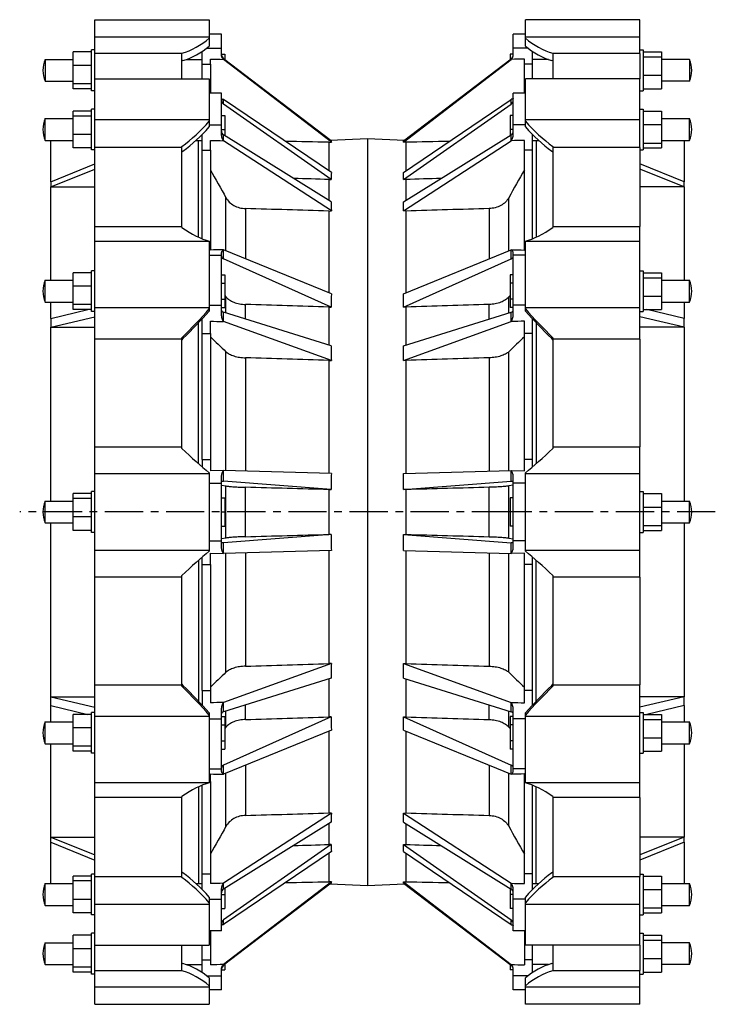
# Model space of a CAD drawing. Header units: millimetres. Extents: x 41 to 1701, y 82 to 1016.
# Tile 2 of 2: x 1070 to 1701, y 102 to 996. Entities that reach past the tile are written whole.
import ezdxf

# ---------------------------------------------------------------- set-up
doc = ezdxf.new("R2010")
doc.units = ezdxf.units.MM
doc.header["$LTSCALE"] = 92.51
doc.linetypes.add('CENTER', pattern=[0.6, 0.375, -0.075, 0.075, -0.075])
doc.layers.get('0').update_dxf_attribs({"linetype": 'CONTINUOUS'})
doc.layers.add('AXES', color=7, linetype='CONTINUOUS')
doc.layers.add('SURFS', color=7, linetype='CONTINUOUS')

msp = doc.modelspace()

# ---------------------------------------------------------------- linework, layer by layer
at = {"color": 7, "linetype": 'Continuous'}
for p, q in [((1137.65, 942.39), (1137.65, 965.28)), ((1216.65, 942.39), (1216.65, 965.28)), ((1553.62, 965.28), (1553.62, 942.39)), ((1632.62, 965.28), (1632.62, 942.39)), ((1235.13, 942.39), (1235.13, 955.86)), ((1242.63, 955.86), (1242.63, 929.39)), ((1097.65, 848.82), (1097.65, 886.5)), ((1231.87, 798.65), (1231.87, 886.5)), ((1538.4, 886.5), (1538.4, 798.65)), ((1672.62, 886.5), (1672.62, 848.82)), ((1137.65, 808.37), (1137.65, 879.98)), ((1216.65, 808.37), (1216.65, 879.98)), ((1235.13, 797.25), (1235.13, 877.56)), ((1242.63, 877.56), (1242.63, 793.72)), ((1350.13, 884.8), (1350.13, 858.97)), ((1553.62, 879.98), (1553.62, 808.37)), ((1632.62, 879.98), (1632.62, 808.37)), ((1097.65, 759.51), (1097.65, 844.32)), ((1672.62, 844.32), (1672.62, 759.51)), ((1256.76, 786.21), (1256.76, 834.48)), ((1274.54, 824.62), (1274.54, 778.98)), ((1350.13, 822.37), (1350.13, 748.25)), ((1097.65, 724.74), (1097.65, 739.72)), ((1672.62, 739.72), (1672.62, 724.74)), ((1097.65, 559.01), (1097.65, 716.96)), ((1231.87, 592.92), (1231.87, 720.89)), ((1538.4, 720.89), (1538.4, 592.92)), ((1672.62, 716.96), (1672.62, 559.01)), ((1235.13, 596.72), (1235.13, 711.26)), ((1242.63, 711.26), (1242.63, 596.72)), ((1137.65, 608.21), (1137.65, 706.03)), ((1216.65, 608.21), (1216.65, 706.03)), ((1553.62, 706.03), (1553.62, 608.21)), ((1632.62, 706.03), (1632.62, 608.21)), ((1256.76, 586.64), (1256.76, 694.6)), ((1274.54, 689.11), (1274.54, 586.17)), ((1350.13, 686.72), (1350.13, 584.16)), ((1097.65, 358.51), (1097.65, 539.22)), ((1672.62, 539.22), (1672.62, 381.27)), ((1256.76, 403.63), (1256.76, 511.59)), ((1274.54, 512.07), (1274.54, 409.12)), ((1350.13, 514.07), (1350.13, 411.51)), ((1231.87, 505.31), (1231.87, 377.34)), ((1235.13, 386.97), (1235.13, 501.51)), ((1242.63, 501.51), (1242.63, 386.97)), ((1538.4, 377.34), (1538.4, 505.31)), ((1137.65, 132.95), (1137.65, 490.03)), ((1216.65, 390.88), (1216.65, 490.03)), ((1553.62, 490.03), (1553.62, 392.21)), ((1632.62, 490.03), (1632.62, 392.21)), ((1137.65, 392.21), (1216.65, 392.21)), ((1216.65, 392.73), (1217.76, 391.64)), ((1097.65, 381.27), (1137.65, 372.06)), ((1097.65, 381.27), (1137.65, 381.27)), ((1097.65, 373.49), (1131.44, 365.35)), ((1134.65, 330.12), (1134.65, 367.12)), ((1137.65, 367.12), (1134.65, 367.12)), ((1241.65, 366.71), (1241.65, 303.19)), ((1672.62, 373.49), (1672.62, 358.51)), ((1118.1, 331.89), (1118.1, 365.35)), ((1134.65, 365.35), (1118.1, 365.35)), ((1241.65, 363.3), (1137.65, 363.3)), ((1134.65, 353.1), (1118.1, 353.1)), ((1350.13, 349.98), (1350.13, 275.86)), ((1097.65, 211.73), (1097.65, 338.72)), ((1134.65, 336.37), (1118.1, 336.37)), ((1134.65, 331.89), (1118.1, 331.89)), ((1672.62, 338.72), (1672.62, 253.91)), ((1137.65, 330.12), (1134.65, 330.12)), ((1274.54, 319.25), (1274.54, 273.61)), ((1242.63, 304.51), (1242.63, 211.7)), ((1256.76, 263.75), (1256.76, 312.02)), ((1137.65, 303.52), (1241.65, 303.52)), ((1231.87, 299.58), (1231.87, 211.73)), ((1235.13, 206.49), (1235.13, 300.98)), ((1538.4, 211.73), (1538.4, 299.58)), ((1216.65, 289.86), (1137.65, 289.86)), ((1216.65, 217.27), (1216.65, 290.81)), ((1553.62, 289.86), (1553.62, 218.25)), ((1632.62, 289.86), (1632.62, 218.25)), ((1352.45, 275.81), (1254.59, 212.08)), ((1352.45, 275.81), (1350.13, 275.86)), ((1352.21, 267.42), (1254.59, 206.7)), ((1350.13, 266.14), (1350.13, 247.19)), ((1097.65, 253.91), (1137.65, 237.71)), ((1097.65, 253.91), (1137.65, 253.91)), ((1097.65, 249.41), (1137.65, 232.97)), ((1352.21, 247.14), (1254.59, 178.73)), ((1352.21, 247.14), (1350.13, 247.19)), ((1672.62, 249.41), (1672.62, 211.73)), ((1352.45, 240.82), (1254.59, 174.5)), ((1350.13, 239.26), (1350.13, 213.43)), ((1134.65, 218.57), (1118.1, 218.57)), ((1118.1, 185.11), (1118.1, 218.57)), ((1137.65, 220.34), (1134.65, 220.34)), ((1134.65, 183.34), (1134.65, 220.34)), ((1137.65, 218.25), (1216.65, 218.25)), ((1216.65, 222.31), (1217.76, 221.49)), ((1235.13, 220.67), (1242.63, 220.67)), ((1092.63, 211.73), (1118.1, 211.73)), ((1092.63, 191.94), (1092.63, 211.73)), ((1134.65, 214.09), (1118.1, 214.09)), ((1229.66, 211.73), (1235.13, 211.73)), ((1352.45, 213.33), (1254.59, 138.24)), ((1352.21, 212.13), (1254.59, 137.58)), ((1254.59, 206.7), (1254.59, 212.08)), ((1255.63, 207.35), (1255.63, 189.07)), ((1352.45, 213.33), (1350.13, 213.43)), ((1134.65, 197.36), (1118.1, 197.36)), ((1241.65, 199.53), (1241.65, 155.84)), ((1241.65, 197.57), (1252.63, 197.57)), ((1252.63, 168.84), (1252.63, 205.31)), ((1252.63, 201.84), (1255.63, 201.84)), ((1092.63, 191.94), (1118.1, 191.94)), ((1241.65, 192.76), (1137.65, 192.76)), ((1252.63, 189.07), (1255.63, 189.07)), ((1134.65, 185.11), (1118.1, 185.11)), ((1137.65, 183.34), (1134.65, 183.34)), ((1254.59, 174.5), (1254.59, 178.73)), ((1252.63, 168.84), (1241.65, 168.84)), ((1242.63, 168.84), (1242.63, 137.98)), ((1092.63, 158.01), (1118.1, 158.01)), ((1092.63, 138.22), (1092.63, 158.01)), ((1137.65, 155.84), (1241.65, 155.84)), ((1216.65, 132.95), (1216.65, 155.84)), ((1235.13, 130.93), (1235.13, 155.84)), ((1553.62, 155.84), (1553.62, 132.95)), ((1632.62, 155.84), (1632.62, 132.95)), ((1092.63, 138.22), (1118.1, 138.22)), ((1220.57, 138.22), (1235.13, 138.22)), ((1235.13, 142.37), (1242.63, 142.37)), ((1254.59, 137.58), (1254.59, 138.24)), ((1255.63, 138.38), (1255.63, 133.38)), ((1239.14, 128.05), (1252.63, 128.05)), ((1252.63, 115.12), (1252.63, 133.86)), ((1252.63, 133.38), (1255.63, 133.38)), ((1252.63, 115.12), (1241.65, 115.12))]:
    msp.add_line(p, q, dxfattribs=at)
for centre, start in [((1116.11, 896.39), 157.14639), ((1116.11, 749.62), 157.14639), ((1116.11, 549.12), 157.14639), ((1116.11, 348.62), 180), ((1116.11, 201.84), 157.14639), ((1116.11, 148.12), 157.14639)]:
    msp.add_arc(centre, 25.48, start, 202.85361, dxfattribs=at)
for centre, major_axis, ratio, start_param, end_param in [((1215.28, 379.26), (49.57, -49.57), 0.131652, 1.146292, 1.674406), ((1216.04, 380.6), (48.7, -48.7), 0.131575, 1.153288, 1.666686), ((1215.28, 254.5), (46.19, 46.19), 0.414214, 0.622693, 1.150807), ((-14923.08, 317.84), (23736.03, 347.05), 0.016192, -0.819984, -0.815618), ((1819.05, 566.25), (456.65, 332.25), 0.292248, 2.898869, 2.940103), ((-14304.55, 370.21), (23323.74, 268.47), 0.017532, -0.837024, -0.835184), ((1819.05, 567.66), (460.58, 343.16), 0.22241, 2.969355, 3.010589), ((1215.28, 182.89), (46.19, -46.19), 0.414214, 1.408091, 1.936205), ((1216.04, 188.01), (45.39, -45.37), 0.414035, 1.414865, 1.928263), ((1257.63, 203.37), (5, -0.23), 0.82913, 2.264111, 3.180409), ((1257.63, 208.83), (5, 0.23), 0.82913, 2.186478, 2.214813), ((-14923.08, 520.7), (23736.03, 42.64), 0.019474, -0.817687, -0.815416), ((1819.05, 569.71), (466.71, 357.9), 0.033102, 3.083002, 3.124236), ((1257.63, 175.2), (4.99, 0.3), 0.897662, 2.172006, 3.088303), ((1257.63, 170.9), (4.99, -0.3), 0.897662, 2.278584, 2.306918), ((1257.63, 133.62), (4.74, -1.6), 0.99704, 2.55066, 3.420915), ((1257.63, 134.29), (4.74, 1.6), 0.99704, 1.89993, 1.928264)]:
    msp.add_ellipse(centre, major_axis=major_axis, ratio=ratio, start_param=start_param, end_param=end_param, dxfattribs=at)
for points, knots in [([(1274.54, 273.61), (1272.69, 273.55), (1269.02, 273.02), (1263.95, 271), (1259.7, 267.91), (1257.57, 265.2), (1256.76, 263.75)], [0, 0, 0, 0, 0.262538, 0.519411, 0.765884, 1, 1, 1, 1]), ([(1252.63, 205.31), (1252.63, 206.5), (1252.88, 208.27), (1253.64, 210.48), (1254.17, 211.52), (1254.48, 212)], [0, 0, 0, 0, 0.505985, 0.754057, 1, 1, 1, 1]), ([(1254.48, 174.42), (1254.21, 174.42), (1253.75, 174.39), (1253.22, 174.28), (1252.92, 174.13), (1252.76, 174.01), (1252.65, 173.85), (1252.63, 173.73), (1252.63, 173.67)], [0, 0, 0, 0, 0.368481, 0.639296, 0.745515, 0.836636, 0.918498, 1, 1, 1, 1]), ([(1252.63, 133.86), (1252.63, 134.66), (1252.96, 136.26), (1253.9, 137.62), (1254.48, 138.15)], [0, 0, 0, 0, 0.502287, 1, 1, 1, 1])]:
    msp.add_open_spline(points, degree=3, knots=knots, dxfattribs=at)
for points in [[(1256.76, 263.75), (1252.05, 255.3), (1247.34, 246.85), (1242.63, 238.39)], [(1254.48, 212), (1250.53, 211.9), (1246.58, 211.8), (1242.63, 211.7)], [(1254.48, 138.15), (1250.53, 138.1), (1246.58, 138.04), (1242.63, 137.98)]]:
    msp.add_open_spline(points, degree=3, dxfattribs=at)
at = {"layer": 'AXES', "color": 7, "linetype": 'Continuous'}
for p, q in [((1517.63, 964.37), (1517.63, 983.12)), ((1528.62, 983.12), (1517.63, 983.12)), ((1531.13, 970.18), (1517.63, 970.18)), ((1535.13, 942.39), (1535.13, 967.3)), ((1417.82, 884.9), (1515.68, 959.99)), ((1418.06, 886.1), (1515.68, 960.65)), ((1514.63, 964.86), (1514.63, 959.85)), ((1517.63, 964.86), (1514.63, 964.86)), ((1515.68, 959.99), (1515.68, 960.65)), ((1527.63, 929.39), (1527.63, 960.25)), ((1549.69, 960.01), (1535.13, 960.01)), ((1677.63, 960.01), (1652.17, 960.01)), ((1677.63, 960.01), (1677.63, 940.22)), ((1535.13, 955.86), (1527.63, 955.86)), ((1677.63, 940.22), (1652.17, 940.22)), ((1417.82, 857.41), (1515.68, 923.73)), ((1515.68, 919.5), (1515.68, 923.73)), ((1517.63, 892.92), (1517.63, 929.39)), ((1528.62, 929.39), (1517.63, 929.39)), ((1418.06, 851.09), (1515.68, 919.5)), ((1514.63, 909.16), (1514.63, 890.88)), ((1517.63, 909.16), (1514.63, 909.16)), ((1652.17, 906.29), (1677.63, 906.29)), ((1677.63, 886.5), (1677.63, 906.29)), ((1517.63, 896.39), (1514.63, 896.39)), ((1528.62, 900.67), (1517.63, 900.67)), ((1385.13, 888.16), (1385.13, 210.07)), ((1385.13, 888.16), (1418.82, 886.67)), ((1417.82, 822.42), (1515.68, 886.15)), ((1418.06, 830.81), (1515.68, 891.53)), ((1515.68, 886.15), (1515.68, 891.53)), ((1527.63, 786.97), (1527.63, 886.53)), ((1535.13, 797.25), (1535.13, 891.74)), ((1535.13, 886.5), (1540.6, 886.5)), ((1652.17, 886.5), (1677.63, 886.5)), ((1420.13, 884.8), (1417.82, 884.9)), ((1420.13, 884.8), (1420.13, 858.97)), ((1535.13, 877.56), (1527.63, 877.56)), ((1420.13, 851.04), (1418.06, 851.09)), ((1420.13, 851.04), (1420.13, 832.09)), ((1513.5, 786.21), (1513.5, 834.48)), ((1495.73, 824.62), (1495.73, 778.98)), ((1420.13, 822.37), (1417.82, 822.42)), ((1420.13, 822.37), (1420.13, 748.25)), ((1417.82, 747.31), (1515.68, 787.1)), ((1515.68, 779.11), (1515.68, 787.1)), ((1528.62, 793.72), (1527.63, 793.72)), ((1418.06, 735.18), (1515.68, 779.11)), ((1517.63, 729.34), (1517.63, 784.15)), ((1528.62, 782.34), (1517.63, 782.34)), ((1514.63, 764.36), (1514.63, 734.88)), ((1517.63, 764.36), (1514.63, 764.36)), ((1517.63, 756.99), (1514.63, 756.99)), ((1652.17, 759.51), (1677.63, 759.51)), ((1677.63, 739.72), (1677.63, 759.51)), ((1514.63, 745.76), (1513.5, 744.39)), ((1513.5, 729.97), (1513.5, 744.39)), ((1517.63, 742.25), (1514.63, 742.25)), ((1420.13, 735.17), (1418.06, 735.18)), ((1420.13, 735.17), (1420.13, 700.69)), ((1495.73, 724.4), (1495.73, 737.56)), ((1517.63, 734.88), (1514.63, 734.88)), ((1528.62, 736.96), (1517.63, 736.96)), ((1652.17, 739.72), (1677.63, 739.72)), ((1418.06, 700.04), (1515.68, 730.65)), ((1515.68, 722.01), (1515.68, 730.65)), ((1535.13, 590.1), (1535.13, 724.36)), ((1417.82, 686.71), (1515.68, 722.01)), ((1527.63, 586.4), (1527.63, 722.4)), ((1535.13, 711.26), (1527.63, 711.26)), ((1495.73, 689.11), (1495.73, 586.17)), ((1513.5, 586.64), (1513.5, 694.6)), ((1420.13, 686.72), (1417.82, 686.71)), ((1420.13, 686.72), (1420.13, 584.16)), ((1535.13, 596.72), (1527.63, 596.72)), ((1417.82, 584.1), (1515.68, 586.69)), ((1515.68, 577.09), (1515.68, 586.69)), ((1515.79, 586.7), (1527.63, 586.4)), ((1418.06, 569.4), (1515.68, 577.09)), ((1517.63, 573.49), (1513.5, 572.77)), ((1513.5, 525.46), (1513.5, 572.77)), ((1517.63, 517.47), (1517.63, 580.76)), ((1528.62, 575.32), (1517.63, 575.32)), ((1420.13, 569.45), (1418.06, 569.4)), ((1420.13, 569.45), (1420.13, 528.78)), ((1495.73, 526.71), (1495.73, 571.52)), ((1517.63, 561.88), (1514.63, 561.88)), ((1514.63, 561.88), (1514.63, 536.35)), ((1652.17, 559.01), (1677.63, 559.01)), ((1677.63, 539.22), (1677.63, 559.01)), ((1517.63, 549.12), (1514.63, 549.12)), ((1652.17, 539.22), (1677.63, 539.22)), ((1418.06, 528.83), (1420.13, 528.78)), ((1418.06, 528.83), (1515.68, 521.14)), ((1517.63, 536.35), (1514.63, 536.35)), ((1513.5, 525.46), (1517.63, 524.74)), ((1515.68, 511.54), (1515.68, 521.14)), ((1528.62, 522.91), (1517.63, 522.91)), ((1417.82, 514.13), (1515.68, 511.54)), ((1420.13, 514.07), (1420.13, 411.51)), ((1495.73, 512.07), (1495.73, 409.12)), ((1513.5, 403.63), (1513.5, 511.59)), ((1527.63, 511.83), (1515.79, 511.53)), ((1527.63, 375.83), (1527.63, 511.83)), ((1535.13, 501.51), (1527.63, 501.51)), ((1535.13, 373.87), (1535.13, 508.13)), ((1417.82, 411.52), (1420.13, 411.51)), ((1417.82, 411.52), (1515.68, 376.22)), ((1418.06, 398.19), (1515.68, 367.58)), ((1420.13, 397.54), (1420.13, 363.06)), ((1535.13, 386.97), (1527.63, 386.97)), ((1515.68, 367.58), (1515.68, 376.22)), ((1495.73, 360.68), (1495.73, 373.83)), ((1513.5, 353.84), (1513.5, 368.26)), ((1517.63, 314.08), (1517.63, 368.89)), ((1418.06, 363.05), (1420.13, 363.06)), ((1418.06, 363.05), (1515.68, 319.12)), ((1517.63, 363.36), (1514.63, 363.36)), ((1514.63, 363.36), (1514.63, 333.88)), ((1528.62, 361.27), (1517.63, 361.27)), ((1652.17, 358.51), (1677.63, 358.51)), ((1677.63, 338.72), (1677.63, 358.51)), ((1417.82, 350.92), (1515.68, 311.13)), ((1420.13, 349.98), (1420.13, 275.86)), ((1513.5, 353.84), (1514.63, 352.47)), ((1517.63, 355.99), (1514.63, 355.99)), ((1517.63, 341.25), (1514.63, 341.25)), ((1517.63, 333.88), (1514.63, 333.88)), ((1652.17, 338.72), (1677.63, 338.72)), ((1495.73, 319.25), (1495.73, 273.61)), ((1515.68, 311.13), (1515.68, 319.12)), ((1528.62, 315.89), (1517.63, 315.89)), ((1513.5, 263.75), (1513.5, 312.02)), ((1527.63, 211.7), (1527.63, 311.26)), ((1528.62, 304.51), (1527.63, 304.51)), ((1535.13, 206.49), (1535.13, 300.98)), ((1417.82, 275.81), (1420.13, 275.86)), ((1417.82, 275.81), (1515.68, 212.08)), ((1418.06, 267.42), (1515.68, 206.7)), ((1420.13, 266.14), (1420.13, 247.19)), ((1418.06, 247.14), (1420.13, 247.19)), ((1418.06, 247.14), (1515.68, 178.73)), ((1417.82, 240.82), (1515.68, 174.5)), ((1420.13, 239.26), (1420.13, 213.43)), ((1535.13, 220.67), (1527.63, 220.67)), ((1385.13, 210.07), (1418.82, 211.56)), ((1417.82, 213.33), (1420.13, 213.43)), ((1417.82, 213.33), (1515.68, 138.24)), ((1418.06, 212.13), (1515.68, 137.58)), ((1514.63, 207.35), (1514.63, 189.07)), ((1515.68, 206.7), (1515.68, 212.08)), ((1535.13, 211.73), (1540.6, 211.73)), ((1652.17, 211.73), (1677.63, 211.73)), ((1677.63, 191.94), (1677.63, 211.73)), ((1517.63, 201.84), (1514.63, 201.84)), ((1517.63, 168.84), (1517.63, 205.31)), ((1528.62, 197.57), (1517.63, 197.57)), ((1517.63, 189.07), (1514.63, 189.07)), ((1652.17, 191.94), (1677.63, 191.94)), ((1515.68, 174.5), (1515.68, 178.73)), ((1528.62, 168.84), (1517.63, 168.84)), ((1527.63, 168.84), (1527.63, 137.98)), ((1535.13, 130.93), (1535.13, 155.84)), ((1677.63, 158.01), (1652.17, 158.01)), ((1677.63, 138.22), (1677.63, 158.01)), ((1514.63, 138.38), (1514.63, 133.38)), ((1515.68, 137.58), (1515.68, 138.24)), ((1535.13, 142.37), (1527.63, 142.37)), ((1549.69, 138.22), (1535.13, 138.22)), ((1677.63, 138.22), (1652.17, 138.22)), ((1517.63, 133.38), (1514.63, 133.38)), ((1517.63, 115.12), (1517.63, 133.86)), ((1531.13, 128.05), (1517.63, 128.05)), ((1528.62, 115.12), (1517.63, 115.12))]:
    msp.add_line(p, q, dxfattribs=at)
at = {"layer": 'AXES', "color": 7, "linetype": 'CENTER'}
for p, q in [((1514.63, 549.12), (1069.53, 549.12)), ((1700.99, 549.12), (1517.63, 549.12))]:
    msp.add_line(p, q, dxfattribs=at)
at = {"layer": 'AXES', "color": 7, "linetype": 'Continuous'}
for centre in [(1654.16, 950.12), (1654.16, 896.39), (1654.16, 749.62), (1654.16, 549.12), (1654.16, 348.62), (1654.16, 201.84), (1654.16, 148.12)]:
    msp.add_arc(centre, 25.48, 337.14639, 22.85361, dxfattribs=at)
for centre, major_axis, ratio, start_param, end_param in [((1512.63, 964.61), (4.74, -1.6), 0.99704, -0.590933, 0.279322), ((1512.63, 963.94), (4.74, 1.6), 0.99704, -1.241663, -1.213328), ((1512.63, 927.33), (4.99, -0.3), 0.897662, -0.863009, -0.834674), ((1512.63, 923.03), (4.99, 0.3), 0.897662, -0.969587, -0.053289), ((1512.63, 894.86), (5, -0.23), 0.82913, -0.877481, 0.038816), ((951.21, 528.52), (466.71, 357.9), 0.033102, -0.058591, -0.017356), ((17693.34, 577.53), (23736.03, 42.64), 0.019474, 2.323906, 2.326176), ((1512.63, 889.4), (5, 0.23), 0.82913, -0.955114, -0.92678), ((951.21, 530.57), (460.58, 343.16), 0.22241, -0.172238, -0.131004), ((17074.82, 728.02), (23323.74, 268.47), 0.017532, 2.304568, 2.306409), ((951.21, 531.99), (456.65, 332.25), 0.292248, -0.242724, -0.201489), ((17693.34, 780.39), (23736.03, 347.05), 0.016192, 2.321609, 2.325975), ((1512.63, 789.38), (5, -0.16), 0.557831, -0.8987, -0.870365), ((1512.63, 781.26), (5, 0.16), 0.557831, -0.933896, -0.017598), ((951.21, 537.59), (445.34, 279.82), 0.500806, -0.312887, -0.271653), ((17074.82, 886.9), (23323.73, 506.8), 0.010891, 2.30201, 2.306374), ((1512.63, 732.47), (5, -0.15), 0.439131, -0.903499, 0.012798), ((1512.63, 723.68), (5, 0.15), 0.439131, -0.929096, -0.900762), ((951.21, 540.04), (444.09, 248.85), 0.578769, -0.346828, -0.305593), ((17693.34, 921.28), (23736.03, 558.36), 0.008573, 2.321644, 2.32601), ((951.21, 547.7), (464.76, 58.26), 0.759239, -0.102919, -0.061685), ((1512.63, 587.05), (5, -0.13), 0.068532, -0.914499, -0.886165), ((1512.63, 577.28), (5, 0.13), 0.068532, -0.918097, -0.001799), ((17074.82, 955.27), (23323.74, 609.32), 0.001338, 2.302212, 2.306576), ((951.21, 550.53), (464.76, -58.26), 0.759239, 0.061685, 0.102919), ((17074.82, 142.96), (23323.74, -609.32), 0.001338, -2.306576, -2.302212), ((1512.63, 520.95), (5, -0.13), 0.068532, 0.001799, 0.918097), ((1512.63, 511.19), (5, 0.13), 0.068532, 0.886165, 0.914499), ((951.21, 558.19), (444.09, -248.85), 0.578769, 0.305593, 0.346828), ((17693.34, 176.95), (23736.03, -558.36), 0.008573, -2.32601, -2.321644), ((1512.63, 374.55), (5, -0.15), 0.439131, 0.900762, 0.929096), ((1512.63, 365.76), (5, 0.15), 0.439131, -0.012798, 0.903499), ((951.21, 560.64), (445.34, -279.82), 0.500806, 0.271653, 0.312887), ((17074.82, 211.33), (23323.73, -506.8), 0.010891, -2.306374, -2.30201), ((1512.63, 316.97), (5, -0.16), 0.557831, 0.017598, 0.933896), ((1512.63, 308.85), (5, 0.16), 0.557831, 0.870365, 0.8987), ((951.21, 566.25), (456.65, -332.25), 0.292248, 0.201489, 0.242724), ((17693.34, 317.84), (23736.03, -347.05), 0.016192, -2.325975, -2.321609), ((951.21, 567.66), (460.58, -343.16), 0.22241, 0.131004, 0.172238), ((17074.82, 370.21), (23323.74, -268.47), 0.017532, -2.306409, -2.304568), ((951.21, 569.71), (466.71, -357.9), 0.033102, 0.017356, 0.058591), ((17693.34, 520.7), (23736.03, -42.64), 0.019474, -2.326176, -2.323906), ((1512.63, 208.83), (5, -0.23), 0.82913, 0.92678, 0.955114), ((1512.63, 203.37), (5, 0.23), 0.82913, -0.038816, 0.877481), ((1512.63, 175.2), (4.99, -0.3), 0.897662, 0.053289, 0.969587), ((1512.63, 170.9), (4.99, 0.3), 0.897662, 0.834674, 0.863009), ((1512.63, 134.29), (4.74, -1.6), 0.99704, 1.213328, 1.241663), ((1512.63, 133.62), (4.74, 1.6), 0.99704, -0.279322, 0.590933)]:
    msp.add_ellipse(centre, major_axis=major_axis, ratio=ratio, start_param=start_param, end_param=end_param, dxfattribs=at)
for points, knots in [([(1515.79, 960.08), (1516.37, 960.61), (1517.31, 961.97), (1517.63, 963.57), (1517.63, 964.37)], [0, 0, 0, 0, 0.497713, 1, 1, 1, 1]), ([(1517.63, 924.56), (1517.63, 924.5), (1517.61, 924.38), (1517.51, 924.22), (1517.35, 924.1), (1517.05, 923.95), (1516.51, 923.84), (1516.05, 923.81), (1515.79, 923.81)], [0, 0, 0, 0, 0.081502, 0.163364, 0.254485, 0.360704, 0.631519, 1, 1, 1, 1]), ([(1515.79, 886.23), (1516.1, 886.71), (1516.62, 887.75), (1517.38, 889.96), (1517.63, 891.73), (1517.63, 892.92)], [0, 0, 0, 0, 0.245943, 0.494015, 1, 1, 1, 1]), ([(1513.5, 834.48), (1512.7, 833.03), (1510.57, 830.32), (1506.31, 827.23), (1501.25, 825.21), (1497.58, 824.68), (1495.73, 824.62)], [0, 0, 0, 0, 0.234116, 0.480589, 0.737462, 1, 1, 1, 1]), ([(1517.63, 784.15), (1517.63, 784.37), (1517.52, 784.86), (1517.14, 785.59), (1516.57, 786.38), (1516.07, 786.89), (1515.79, 787.14)], [0, 0, 0, 0, 0.186507, 0.412609, 0.682681, 1, 1, 1, 1]), ([(1513.5, 744.39), (1512.65, 743.34), (1510.38, 741.44), (1506.16, 739.38), (1501.16, 738), (1497.57, 737.61), (1495.73, 737.56)], [0, 0, 0, 0, 0.207006, 0.448265, 0.716728, 1, 1, 1, 1]), ([(1515.79, 722.05), (1516.1, 722.61), (1516.62, 723.77), (1517.37, 726.19), (1517.63, 728.08), (1517.63, 729.34)], [0, 0, 0, 0, 0.251651, 0.502786, 1, 1, 1, 1]), ([(1513.5, 694.6), (1513.09, 694.2), (1512.12, 693.42), (1509.75, 692.01), (1506.1, 690.59), (1501.13, 689.49), (1497.57, 689.16), (1495.73, 689.11)], [0, 0, 0, 0, 0.092203, 0.195896, 0.435232, 0.708442, 1, 1, 1, 1]), ([(1517.63, 580.76), (1517.63, 581.76), (1517.35, 583.3), (1516.61, 585.26), (1516.09, 586.23), (1515.79, 586.7)], [0, 0, 0, 0, 0.47754, 0.733432, 1, 1, 1, 1]), ([(1513.5, 572.77), (1513.06, 572.7), (1512.05, 572.55), (1509.64, 572.27), (1505.99, 571.98), (1501.08, 571.7), (1497.56, 571.57), (1495.73, 571.52)], [0, 0, 0, 0, 0.076724, 0.171552, 0.40805, 0.691464, 1, 1, 1, 1]), ([(1495.73, 526.71), (1497.56, 526.66), (1501.08, 526.53), (1505.99, 526.26), (1509.64, 525.96), (1512.05, 525.68), (1513.06, 525.53), (1513.5, 525.46)], [0, 0, 0, 0, 0.308536, 0.59195, 0.828448, 0.923276, 1, 1, 1, 1]), ([(1515.79, 511.53), (1516.09, 512), (1516.61, 512.97), (1517.35, 514.93), (1517.63, 516.47), (1517.63, 517.47)], [0, 0, 0, 0, 0.266568, 0.52246, 1, 1, 1, 1]), ([(1495.73, 409.12), (1497.57, 409.07), (1501.13, 408.74), (1506.1, 407.64), (1509.75, 406.22), (1512.12, 404.81), (1513.09, 404.03), (1513.5, 403.63)], [0, 0, 0, 0, 0.291558, 0.564768, 0.804104, 0.907797, 1, 1, 1, 1]), ([(1517.63, 368.89), (1517.63, 370.15), (1517.37, 372.05), (1516.62, 374.46), (1516.1, 375.62), (1515.79, 376.18)], [0, 0, 0, 0, 0.497214, 0.748349, 1, 1, 1, 1]), ([(1495.73, 360.68), (1497.57, 360.62), (1501.16, 360.23), (1506.16, 358.86), (1510.38, 356.79), (1512.65, 354.89), (1513.5, 353.84)], [0, 0, 0, 0, 0.283272, 0.551735, 0.792994, 1, 1, 1, 1]), ([(1515.79, 311.09), (1516.07, 311.34), (1516.57, 311.85), (1517.14, 312.64), (1517.52, 313.37), (1517.63, 313.86), (1517.63, 314.08)], [0, 0, 0, 0, 0.317319, 0.587391, 0.813493, 1, 1, 1, 1]), ([(1495.73, 273.61), (1497.58, 273.55), (1501.25, 273.02), (1506.31, 271), (1510.57, 267.91), (1512.7, 265.2), (1513.5, 263.75)], [0, 0, 0, 0, 0.262538, 0.519411, 0.765884, 1, 1, 1, 1]), ([(1517.63, 205.31), (1517.63, 206.5), (1517.38, 208.27), (1516.62, 210.48), (1516.1, 211.52), (1515.79, 212)], [0, 0, 0, 0, 0.505985, 0.754057, 1, 1, 1, 1]), ([(1515.79, 174.42), (1516.05, 174.42), (1516.51, 174.39), (1517.05, 174.28), (1517.35, 174.13), (1517.51, 174.01), (1517.61, 173.85), (1517.63, 173.73), (1517.63, 173.67)], [0, 0, 0, 0, 0.368481, 0.639296, 0.745515, 0.836636, 0.918498, 1, 1, 1, 1]), ([(1517.63, 133.86), (1517.63, 134.66), (1517.31, 136.26), (1516.37, 137.62), (1515.79, 138.15)], [0, 0, 0, 0, 0.502287, 1, 1, 1, 1])]:
    msp.add_open_spline(points, degree=3, knots=knots, dxfattribs=at)
for points in [[(1527.63, 960.25), (1523.69, 960.19), (1519.74, 960.14), (1515.79, 960.08)], [(1527.63, 886.53), (1523.69, 886.43), (1519.74, 886.33), (1515.79, 886.23)], [(1527.63, 859.84), (1522.92, 851.38), (1518.21, 842.93), (1513.5, 834.48)], [(1515.79, 787.14), (1519.74, 787.09), (1523.69, 787.03), (1527.63, 786.97)], [(1527.63, 722.4), (1523.69, 722.28), (1519.74, 722.16), (1515.79, 722.05)], [(1527.63, 708.26), (1522.92, 703.71), (1518.21, 699.16), (1513.5, 694.6)], [(1513.5, 403.63), (1518.21, 399.07), (1522.92, 394.52), (1527.63, 389.97)], [(1515.79, 376.18), (1519.74, 376.07), (1523.69, 375.95), (1527.63, 375.83)], [(1527.63, 311.26), (1523.69, 311.2), (1519.74, 311.14), (1515.79, 311.09)], [(1513.5, 263.75), (1518.21, 255.3), (1522.92, 246.85), (1527.63, 238.39)], [(1515.79, 212), (1519.74, 211.9), (1523.69, 211.8), (1527.63, 211.7)], [(1515.79, 138.15), (1519.74, 138.1), (1523.69, 138.04), (1527.63, 137.98)]]:
    msp.add_open_spline(points, degree=3, dxfattribs=at)
at = {"layer": 'SURFS', "color": 7, "linetype": 'Continuous'}
for p, q in [((1137.65, 965.28), (1137.65, 996.12)), ((1137.65, 996.12), (1241.65, 996.12)), ((1241.65, 996.12), (1241.65, 972.21)), ((1528.62, 972.21), (1528.62, 996.12)), ((1632.62, 996.12), (1528.62, 996.12)), ((1632.62, 965.28), (1632.62, 996.12)), ((1137.65, 980.52), (1241.65, 980.52)), ((1252.63, 983.12), (1241.65, 983.12)), ((1252.63, 964.37), (1252.63, 983.12)), ((1528.62, 980.52), (1632.62, 980.52)), ((1118.1, 933.39), (1118.1, 966.85)), ((1134.65, 966.85), (1118.1, 966.85)), ((1134.65, 931.62), (1134.65, 968.62)), ((1137.65, 968.62), (1134.65, 968.62)), ((1216.65, 965.28), (1216.65, 965.65)), ((1235.13, 955.86), (1235.13, 967.3)), ((1239.14, 970.18), (1252.63, 970.18)), ((1553.62, 965.65), (1553.62, 965.28)), ((1632.62, 968.62), (1635.62, 968.62)), ((1635.62, 968.62), (1635.62, 931.62)), ((1635.62, 966.85), (1652.17, 966.85)), ((1652.17, 966.85), (1652.17, 933.39)), ((1092.63, 960.01), (1092.63, 940.22)), ((1092.63, 960.01), (1118.1, 960.01)), ((1216.65, 965.28), (1137.65, 965.28)), ((1217.76, 959.1), (1216.65, 958.78)), ((1220.57, 960.01), (1235.13, 960.01)), ((1242.63, 955.86), (1242.63, 960.25)), ((1252.63, 964.86), (1255.63, 964.86)), ((1254.59, 959.99), (1254.59, 960.65)), ((1352.21, 886.1), (1254.59, 960.65)), ((1352.45, 884.9), (1254.59, 959.99)), ((1255.63, 964.86), (1255.63, 959.85)), ((1553.62, 958.78), (1552.51, 959.1)), ((1632.62, 965.28), (1553.62, 965.28)), ((1635.62, 962.36), (1652.17, 962.36)), ((1134.65, 954.6), (1118.1, 954.6)), ((1235.13, 955.86), (1242.63, 955.86)), ((1092.63, 940.22), (1118.1, 940.22)), ((1137.65, 879.98), (1137.65, 942.39)), ((1137.65, 942.39), (1241.65, 942.39)), ((1241.65, 942.39), (1241.65, 898.7)), ((1528.62, 898.7), (1528.62, 942.39)), ((1632.62, 942.39), (1528.62, 942.39)), ((1632.62, 879.98), (1632.62, 942.39)), ((1635.62, 945.63), (1652.17, 945.63)), ((1134.65, 937.87), (1118.1, 937.87)), ((1134.65, 933.39), (1118.1, 933.39)), ((1137.65, 931.62), (1134.65, 931.62)), ((1632.62, 931.62), (1635.62, 931.62)), ((1635.62, 933.39), (1652.17, 933.39)), ((1252.63, 929.39), (1241.65, 929.39)), ((1252.63, 892.92), (1252.63, 929.39)), ((1254.59, 919.5), (1254.59, 923.73)), ((1352.45, 857.41), (1254.59, 923.73)), ((1118.1, 879.66), (1118.1, 913.12)), ((1134.65, 913.12), (1118.1, 913.12)), ((1134.65, 877.89), (1134.65, 914.89)), ((1137.65, 914.89), (1134.65, 914.89)), ((1352.21, 851.09), (1254.59, 919.5)), ((1632.62, 914.89), (1635.62, 914.89)), ((1635.62, 914.89), (1635.62, 877.89)), ((1635.62, 913.12), (1652.17, 913.12)), ((1652.17, 913.12), (1652.17, 879.66)), ((1092.63, 886.5), (1092.63, 906.29)), ((1092.63, 906.29), (1118.1, 906.29)), ((1134.65, 908.64), (1118.1, 908.64)), ((1137.65, 905.47), (1241.65, 905.47)), ((1252.63, 909.16), (1255.63, 909.16)), ((1255.63, 909.16), (1255.63, 890.88)), ((1528.62, 905.47), (1632.62, 905.47)), ((1241.65, 900.67), (1252.63, 900.67)), ((1252.63, 896.39), (1255.63, 896.39)), ((1635.62, 900.87), (1652.17, 900.87)), ((1092.63, 886.5), (1118.1, 886.5)), ((1134.65, 891.91), (1118.1, 891.91)), ((1229.66, 886.5), (1235.13, 886.5)), ((1235.13, 877.56), (1235.13, 891.74)), ((1242.63, 877.56), (1242.63, 886.53)), ((1254.59, 886.15), (1254.59, 891.53)), ((1352.21, 830.81), (1254.59, 891.53)), ((1352.45, 822.42), (1254.59, 886.15)), ((1351.45, 886.67), (1385.13, 888.16)), ((1134.65, 879.66), (1118.1, 879.66)), ((1137.65, 877.89), (1134.65, 877.89)), ((1216.65, 879.98), (1137.65, 879.98)), ((1216.65, 879.98), (1216.65, 880.96)), ((1217.76, 876.74), (1216.65, 875.93)), ((1235.13, 877.56), (1242.63, 877.56)), ((1350.13, 884.8), (1352.45, 884.9)), ((1553.62, 875.93), (1552.51, 876.74)), ((1553.62, 880.96), (1553.62, 879.98)), ((1632.62, 879.98), (1553.62, 879.98)), ((1632.62, 877.89), (1635.62, 877.89)), ((1635.62, 884.14), (1652.17, 884.14)), ((1635.62, 879.66), (1652.17, 879.66)), ((1097.65, 848.82), (1137.65, 865.26)), ((1097.65, 844.32), (1137.65, 860.52)), ((1672.62, 848.82), (1632.62, 865.26)), ((1672.62, 844.32), (1632.62, 860.52)), ((1350.13, 851.04), (1352.21, 851.09)), ((1350.13, 851.04), (1350.13, 832.09)), ((1097.65, 848.82), (1097.65, 844.32)), ((1097.65, 844.32), (1137.65, 844.32)), ((1672.62, 844.32), (1632.62, 844.32)), ((1672.62, 844.32), (1672.62, 848.82)), ((1350.13, 822.37), (1352.45, 822.42)), ((1137.65, 706.03), (1137.65, 808.37)), ((1137.65, 808.37), (1216.65, 808.37)), ((1216.65, 807.42), (1216.65, 808.37)), ((1553.62, 808.37), (1553.62, 807.42)), ((1553.62, 808.37), (1632.62, 808.37)), ((1632.62, 706.03), (1632.62, 808.37)), ((1241.65, 794.71), (1137.65, 794.71)), ((1241.65, 795.04), (1241.65, 731.52)), ((1241.65, 793.72), (1242.63, 793.72)), ((1242.63, 793.72), (1242.63, 786.97)), ((1254.59, 779.11), (1254.59, 787.1)), ((1352.45, 747.31), (1254.59, 787.1)), ((1528.62, 731.52), (1528.62, 795.04)), ((1632.62, 794.71), (1528.62, 794.71)), ((1241.65, 782.34), (1252.63, 782.34)), ((1252.63, 729.34), (1252.63, 784.15)), ((1352.21, 735.18), (1254.59, 779.11)), ((1118.1, 732.89), (1118.1, 766.35)), ((1134.65, 766.35), (1118.1, 766.35)), ((1134.65, 731.12), (1134.65, 768.12)), ((1137.65, 768.12), (1134.65, 768.12)), ((1252.63, 764.36), (1255.63, 764.36)), ((1255.63, 764.36), (1255.63, 734.88)), ((1632.62, 768.12), (1635.62, 768.12)), ((1635.62, 768.12), (1635.62, 731.12)), ((1635.62, 766.35), (1652.17, 766.35)), ((1635.62, 761.86), (1652.17, 761.86)), ((1652.17, 766.35), (1652.17, 732.89)), ((1092.63, 739.72), (1092.63, 759.51)), ((1092.63, 759.51), (1118.1, 759.51)), ((1134.65, 754.1), (1118.1, 754.1)), ((1252.63, 756.99), (1255.63, 756.99)), ((1252.63, 742.25), (1255.63, 742.25)), ((1255.63, 745.76), (1256.76, 744.39)), ((1256.76, 729.97), (1256.76, 744.39)), ((1635.62, 745.13), (1652.17, 745.13)), ((1092.63, 739.72), (1118.1, 739.72)), ((1134.65, 737.37), (1118.1, 737.37)), ((1137.65, 734.93), (1241.65, 734.93)), ((1241.65, 736.96), (1252.63, 736.96)), ((1252.63, 734.88), (1255.63, 734.88)), ((1274.54, 724.4), (1274.54, 737.56)), ((1350.13, 735.17), (1352.21, 735.18)), ((1350.13, 735.17), (1350.13, 700.69)), ((1528.62, 734.93), (1632.62, 734.93)), ((1097.65, 724.74), (1131.44, 732.89)), ((1097.65, 716.96), (1137.65, 726.17)), ((1097.65, 724.74), (1097.65, 716.96)), ((1134.65, 732.89), (1118.1, 732.89)), ((1137.65, 731.12), (1134.65, 731.12)), ((1235.13, 711.26), (1235.13, 724.36)), ((1254.59, 722.01), (1254.59, 730.65)), ((1352.21, 700.04), (1254.59, 730.65)), ((1632.62, 731.12), (1635.62, 731.12)), ((1672.62, 716.96), (1632.62, 726.17)), ((1635.62, 732.89), (1652.17, 732.89)), ((1672.62, 724.74), (1638.83, 732.89)), ((1672.62, 716.96), (1672.62, 724.74)), ((1097.65, 716.96), (1137.65, 716.96)), ((1242.63, 711.26), (1242.63, 722.4)), ((1352.45, 686.71), (1254.59, 722.01)), ((1672.62, 716.96), (1632.62, 716.96)), ((1216.65, 706.03), (1216.65, 707.35)), ((1217.76, 706.59), (1216.65, 705.51)), ((1235.13, 711.26), (1242.63, 711.26)), ((1553.62, 705.51), (1552.51, 706.59)), ((1553.62, 707.35), (1553.62, 706.03)), ((1216.65, 706.03), (1137.65, 706.03)), ((1632.62, 706.03), (1553.62, 706.03)), ((1350.13, 686.72), (1352.45, 686.71)), ((1137.65, 490.03), (1137.65, 608.21)), ((1137.65, 608.21), (1216.65, 608.21)), ((1216.65, 606.89), (1216.65, 608.21)), ((1553.62, 608.21), (1632.62, 608.21)), ((1553.62, 608.21), (1553.62, 606.89)), ((1632.62, 490.03), (1632.62, 608.21)), ((1235.13, 596.72), (1235.13, 590.1)), ((1235.13, 596.72), (1242.63, 596.72)), ((1242.63, 596.72), (1242.63, 586.4)), ((1241.65, 583.63), (1137.65, 583.63)), ((1241.65, 584.68), (1241.65, 513.55)), ((1254.48, 586.7), (1242.63, 586.4)), ((1254.59, 577.09), (1254.59, 586.69)), ((1352.45, 584.1), (1254.59, 586.69)), ((1528.62, 513.55), (1528.62, 584.68)), ((1632.62, 583.63), (1528.62, 583.63)), ((1241.65, 575.32), (1252.63, 575.32)), ((1252.63, 517.47), (1252.63, 580.76)), ((1252.63, 573.49), (1256.76, 572.77)), ((1352.21, 569.4), (1254.59, 577.09)), ((1256.76, 525.46), (1256.76, 572.77)), ((1118.1, 532.39), (1118.1, 565.85)), ((1134.65, 565.85), (1118.1, 565.85)), ((1134.65, 530.62), (1134.65, 567.62)), ((1137.65, 567.62), (1134.65, 567.62)), ((1274.54, 526.71), (1274.54, 571.52)), ((1350.13, 569.45), (1350.13, 528.78)), ((1350.13, 569.45), (1352.21, 569.4)), ((1632.62, 567.62), (1635.62, 567.62)), ((1635.62, 567.62), (1635.62, 530.62)), ((1635.62, 565.85), (1652.17, 565.85)), ((1652.17, 565.85), (1652.17, 532.39)), ((1092.63, 539.22), (1092.63, 559.01)), ((1092.63, 559.01), (1118.1, 559.01)), ((1134.65, 561.36), (1118.1, 561.36)), ((1252.63, 561.88), (1255.63, 561.88)), ((1255.63, 561.88), (1255.63, 536.35)), ((1252.63, 549.12), (1255.63, 549.12)), ((1635.62, 553.6), (1652.17, 553.6)), ((1092.63, 539.22), (1118.1, 539.22)), ((1134.65, 544.63), (1118.1, 544.63)), ((1635.62, 536.87), (1652.17, 536.87)), ((1134.65, 532.39), (1118.1, 532.39)), ((1137.65, 530.62), (1134.65, 530.62)), ((1252.63, 536.35), (1255.63, 536.35)), ((1352.21, 528.83), (1254.59, 521.14)), ((1352.21, 528.83), (1350.13, 528.78)), ((1632.62, 530.62), (1635.62, 530.62)), ((1635.62, 532.39), (1652.17, 532.39)), ((1241.65, 522.91), (1252.63, 522.91)), ((1256.76, 525.46), (1252.63, 524.74)), ((1254.59, 511.54), (1254.59, 521.14)), ((1137.65, 514.6), (1241.65, 514.6)), ((1242.63, 501.51), (1242.63, 511.83)), ((1242.63, 511.83), (1254.48, 511.53)), ((1352.45, 514.13), (1254.59, 511.54)), ((1528.62, 514.6), (1632.62, 514.6)), ((1235.13, 501.51), (1235.13, 508.13)), ((1235.13, 501.51), (1242.63, 501.51)), ((1216.65, 490.03), (1137.65, 490.03)), ((1216.65, 490.03), (1216.65, 491.34)), ((1553.62, 491.34), (1553.62, 490.03)), ((1632.62, 490.03), (1553.62, 490.03)), ((1352.45, 411.52), (1254.59, 376.22)), ((1352.45, 411.52), (1350.13, 411.51)), ((1352.21, 398.19), (1254.59, 367.58)), ((1350.13, 397.54), (1350.13, 363.06)), ((1235.13, 386.97), (1235.13, 373.87)), ((1235.13, 386.97), (1242.63, 386.97)), ((1242.63, 386.97), (1242.63, 375.83)), ((1552.51, 391.64), (1553.62, 392.73)), ((1553.62, 392.21), (1632.62, 392.21)), ((1553.62, 392.21), (1553.62, 390.88)), ((1632.62, 289.86), (1632.62, 392.21)), ((1254.59, 367.58), (1254.59, 376.22)), ((1672.62, 381.27), (1632.62, 372.06)), ((1672.62, 381.27), (1632.62, 381.27)), ((1672.62, 373.49), (1672.62, 381.27)), ((1252.63, 314.08), (1252.63, 368.89)), ((1256.76, 353.84), (1256.76, 368.26)), ((1274.54, 360.68), (1274.54, 373.83)), ((1528.62, 303.19), (1528.62, 366.71)), ((1632.62, 367.12), (1635.62, 367.12)), ((1635.62, 367.12), (1635.62, 330.12)), ((1672.62, 373.49), (1638.83, 365.35)), ((1092.63, 338.72), (1092.63, 358.51)), ((1092.63, 358.51), (1118.1, 358.51)), ((1241.65, 361.27), (1252.63, 361.27)), ((1252.63, 363.36), (1255.63, 363.36)), ((1352.21, 363.05), (1254.59, 319.12)), ((1255.63, 363.36), (1255.63, 333.88)), ((1352.21, 363.05), (1350.13, 363.06)), ((1632.62, 363.3), (1528.62, 363.3)), ((1635.62, 365.35), (1652.17, 365.35)), ((1635.62, 360.86), (1652.17, 360.86)), ((1652.17, 365.35), (1652.17, 331.89)), ((1252.63, 355.99), (1255.63, 355.99)), ((1352.45, 350.92), (1254.59, 311.13)), ((1256.76, 353.84), (1255.63, 352.47)), ((1252.63, 341.25), (1255.63, 341.25)), ((1635.62, 344.13), (1652.17, 344.13)), ((1092.63, 338.72), (1118.1, 338.72)), ((1252.63, 333.88), (1255.63, 333.88)), ((1635.62, 331.89), (1652.17, 331.89)), ((1632.62, 330.12), (1635.62, 330.12)), ((1241.65, 315.89), (1252.63, 315.89)), ((1254.59, 311.13), (1254.59, 319.12)), ((1241.65, 304.51), (1242.63, 304.51)), ((1242.63, 304.51), (1242.63, 311.26)), ((1528.62, 303.52), (1632.62, 303.52)), ((1553.62, 290.81), (1553.62, 289.86)), ((1632.62, 289.86), (1553.62, 289.86)), ((1672.62, 253.91), (1632.62, 253.91)), ((1672.62, 253.91), (1632.62, 237.71)), ((1672.62, 249.41), (1672.62, 253.91)), ((1672.62, 249.41), (1632.62, 232.97)), ((1552.51, 221.49), (1553.62, 222.31)), ((1553.62, 218.25), (1632.62, 218.25)), ((1553.62, 218.25), (1553.62, 217.27)), ((1632.62, 220.34), (1635.62, 220.34)), ((1632.62, 155.84), (1632.62, 218.25)), ((1635.62, 220.34), (1635.62, 183.34)), ((1635.62, 218.57), (1652.17, 218.57)), ((1652.17, 218.57), (1652.17, 185.11)), ((1351.45, 211.56), (1385.13, 210.07)), ((1635.62, 206.32), (1652.17, 206.32)), ((1528.62, 155.84), (1528.62, 199.53)), ((1632.62, 192.76), (1528.62, 192.76)), ((1635.62, 189.59), (1652.17, 189.59)), ((1632.62, 183.34), (1635.62, 183.34)), ((1635.62, 185.11), (1652.17, 185.11)), ((1134.65, 164.85), (1118.1, 164.85)), ((1118.1, 131.39), (1118.1, 164.85)), ((1137.65, 166.62), (1134.65, 166.62)), ((1134.65, 129.62), (1134.65, 166.62)), ((1632.62, 166.62), (1635.62, 166.62)), ((1635.62, 166.62), (1635.62, 129.62)), ((1635.62, 164.85), (1652.17, 164.85)), ((1652.17, 164.85), (1652.17, 131.39)), ((1134.65, 152.6), (1118.1, 152.6)), ((1632.62, 155.84), (1528.62, 155.84)), ((1635.62, 160.36), (1652.17, 160.36)), ((1635.62, 143.63), (1652.17, 143.63)), ((1134.65, 135.87), (1118.1, 135.87)), ((1216.65, 139.45), (1217.76, 139.13)), ((1552.51, 139.13), (1553.62, 139.45)), ((1134.65, 131.39), (1118.1, 131.39)), ((1137.65, 129.62), (1134.65, 129.62)), ((1137.65, 132.95), (1216.65, 132.95)), ((1137.65, 102.12), (1137.65, 132.95)), ((1216.65, 132.58), (1216.65, 132.95)), ((1241.65, 126.02), (1241.65, 102.12)), ((1528.62, 102.12), (1528.62, 126.02)), ((1553.62, 132.95), (1632.62, 132.95)), ((1553.62, 132.95), (1553.62, 132.58)), ((1632.62, 102.12), (1632.62, 132.95)), ((1632.62, 129.62), (1635.62, 129.62)), ((1635.62, 131.39), (1652.17, 131.39)), ((1241.65, 117.71), (1137.65, 117.71)), ((1632.62, 117.71), (1528.62, 117.71)), ((1137.65, 102.12), (1241.65, 102.12)), ((1632.62, 102.12), (1528.62, 102.12))]:
    msp.add_line(p, q, dxfattribs=at)
for centre in [(1116.11, 950.12), (1116.11, 896.39), (1116.11, 749.62), (1116.11, 549.12), (1116.11, 348.62)]:
    msp.add_arc(centre, 25.48, 157.14639, 202.85361, dxfattribs=at)
for centre, major_axis, ratio, start_param, end_param in [((1215.28, 1013.58), (39.67, 39.67), 0.767327, -2.198005, -1.669891), ((1554.98, 1013.58), (39.67, -39.67), 0.767327, -1.471702, -0.943588), ((1216.04, 1006.05), (39.01, 38.92), 0.767205, -2.189229, -1.675831), ((1554.22, 1006.05), (39.01, -38.92), 0.767205, -1.465762, -0.952364), ((1257.63, 964.61), (4.74, 1.6), 0.99704, 2.86227, 3.732526), ((1257.63, 963.94), (4.74, -1.6), 0.99704, -1.928264, -1.89993), ((1257.63, 923.03), (4.99, -0.3), 0.897662, -3.088303, -2.172006), ((1257.63, 927.33), (4.99, 0.3), 0.897662, -2.306918, -2.278584), ((1215.28, 915.34), (46.19, 46.19), 0.414214, -1.936205, -1.408091), ((1554.98, 915.34), (46.19, -46.19), 0.414214, -1.733501, -1.205387), ((1216.04, 910.22), (45.39, 45.37), 0.414035, -1.928263, -1.414865), ((1257.63, 894.86), (5, 0.23), 0.82913, 3.102776, 4.019074), ((1554.22, 910.22), (45.39, -45.37), 0.414035, -1.726728, -1.21333), ((1257.63, 889.4), (5, -0.23), 0.82913, -2.214813, -2.186478), ((-14923.08, 577.53), (23736.03, -42.64), 0.019474, 0.815416, 0.817687), ((1819.05, 528.52), (466.71, -357.9), 0.033102, -3.124236, -3.083002), ((-14304.55, 728.02), (23323.74, -268.47), 0.017532, 0.835184, 0.837024), ((1819.05, 530.57), (460.58, -343.16), 0.22241, -3.010589, -2.969355), ((-14923.08, 780.39), (23736.03, -347.05), 0.016192, 0.815618, 0.819984), ((1819.05, 531.99), (456.65, -332.25), 0.292248, -2.940103, -2.898869), ((1215.28, 843.73), (46.19, -46.19), 0.414214, -1.150807, -0.622693), ((1554.98, 843.73), (46.19, 46.19), 0.414214, -2.5189, -1.990786), ((1257.63, 789.38), (5, 0.16), 0.557831, -2.271227, -2.242893), ((1257.63, 781.26), (5, -0.16), 0.557831, -3.123994, -2.207696), ((1819.05, 537.59), (445.34, -279.82), 0.500806, -2.869939, -2.828705), ((1215.28, 718.97), (49.57, 49.57), 0.131652, -1.674406, -1.146292), ((-14304.55, 886.9), (23323.73, -506.8), 0.010891, 0.835219, 0.839582), ((1554.98, 718.97), (49.57, -49.57), 0.131652, -1.995301, -1.467187), ((1216.04, 717.63), (48.7, 48.7), 0.131575, -1.666686, -1.153288), ((1257.63, 732.47), (5, 0.15), 0.439131, 3.128794, 4.045092), ((1554.22, 717.63), (48.7, -48.7), 0.131575, -1.988304, -1.474906), ((1257.63, 723.68), (5, -0.15), 0.439131, -2.240831, -2.212496), ((1819.05, 540.04), (444.09, -248.85), 0.578769, -2.835999, -2.794765), ((-14923.08, 921.28), (23736.03, -558.36), 0.008573, 0.815583, 0.819949), ((1215.28, 621.15), (49.57, -49.57), 0.131652, -1.412607, -0.884492), ((1554.98, 621.15), (49.57, 49.57), 0.131652, -2.2571, -1.728986), ((1257.63, 587.05), (5, 0.13), 0.068532, -2.255428, -2.227094), ((1819.05, 547.7), (464.76, -58.26), 0.759239, -3.079908, -3.038674), ((1257.63, 577.28), (5, -0.13), 0.068532, -3.139794, -2.223496), ((-14304.55, 955.27), (23323.74, -609.32), 0.001338, 0.835017, 0.839381), ((-14304.55, 142.96), (23323.74, 609.32), 0.001338, -0.839381, -0.835017), ((1819.05, 550.53), (464.76, 58.26), 0.759239, 3.038674, 3.079908), ((1257.63, 520.95), (5, 0.13), 0.068532, 2.223496, 3.139794), ((1215.28, 477.08), (49.57, 49.57), 0.131652, 0.884492, 1.412607), ((1257.63, 511.19), (5, -0.13), 0.068532, 2.227094, 2.255428), ((1554.98, 477.08), (49.57, -49.57), 0.131652, 1.728986, 2.2571), ((-14923.08, 176.95), (23736.03, 558.36), 0.008573, -0.819949, -0.815583), ((1819.05, 558.19), (444.09, 248.85), 0.578769, 2.794765, 2.835999), ((1554.22, 380.6), (48.7, 48.7), 0.131575, 1.474906, 1.988304), ((1554.98, 379.26), (49.57, 49.57), 0.131652, 1.467187, 1.995301), ((1257.63, 374.55), (5, 0.15), 0.439131, 2.212496, 2.240831), ((1257.63, 365.76), (5, -0.15), 0.439131, 2.238093, 3.154391), ((-14304.55, 211.33), (23323.73, 506.8), 0.010891, -0.839582, -0.835219), ((1819.05, 560.64), (445.34, 279.82), 0.500806, 2.828705, 2.869939), ((1257.63, 316.97), (5, 0.16), 0.557831, 2.207696, 3.123994), ((1257.63, 308.85), (5, -0.16), 0.557831, 2.242893, 2.271227), ((1554.98, 254.5), (46.19, -46.19), 0.414214, 1.990786, 2.5189), ((1554.22, 188.01), (45.39, 45.37), 0.414035, 1.21333, 1.726728), ((1554.98, 182.89), (46.19, 46.19), 0.414214, 1.205387, 1.733501), ((1216.04, 92.18), (39.01, -38.92), 0.767205, 1.675831, 2.189229), ((1554.22, 92.18), (39.01, 38.92), 0.767205, 0.952364, 1.465762), ((1215.28, 84.65), (39.67, -39.67), 0.767327, 1.669891, 2.198005), ((1554.98, 84.65), (39.67, 39.67), 0.767327, 0.943588, 1.471702)]:
    msp.add_ellipse(centre, major_axis=major_axis, ratio=ratio, start_param=start_param, end_param=end_param, dxfattribs=at)
for points in [[(1242.63, 960.25), (1246.58, 960.19), (1250.53, 960.14), (1254.48, 960.08)], [(1242.63, 886.53), (1246.58, 886.43), (1250.53, 886.33), (1254.48, 886.23)], [(1242.63, 859.84), (1247.34, 851.38), (1252.05, 842.93), (1256.76, 834.48)], [(1254.48, 787.14), (1250.53, 787.09), (1246.58, 787.03), (1242.63, 786.97)], [(1242.63, 722.4), (1246.58, 722.28), (1250.53, 722.16), (1254.48, 722.05)], [(1242.63, 708.26), (1247.34, 703.71), (1252.05, 699.16), (1256.76, 694.6)], [(1256.76, 403.63), (1252.05, 399.07), (1247.34, 394.52), (1242.63, 389.97)], [(1254.48, 376.18), (1250.53, 376.07), (1246.58, 375.95), (1242.63, 375.83)], [(1242.63, 311.26), (1246.58, 311.2), (1250.53, 311.14), (1254.48, 311.09)]]:
    msp.add_open_spline(points, degree=3, dxfattribs=at)
for points, knots in [([(1254.48, 960.08), (1253.9, 960.61), (1252.96, 961.97), (1252.63, 963.57), (1252.63, 964.37)], [0, 0, 0, 0, 0.497713, 1, 1, 1, 1]), ([(1252.63, 924.56), (1252.63, 924.5), (1252.65, 924.38), (1252.76, 924.22), (1252.92, 924.1), (1253.22, 923.95), (1253.75, 923.84), (1254.21, 923.81), (1254.48, 923.81)], [0, 0, 0, 0, 0.081502, 0.163364, 0.254485, 0.360704, 0.631519, 1, 1, 1, 1]), ([(1254.48, 886.23), (1254.17, 886.71), (1253.64, 887.75), (1252.88, 889.96), (1252.63, 891.73), (1252.63, 892.92)], [0, 0, 0, 0, 0.245943, 0.494015, 1, 1, 1, 1]), ([(1256.76, 834.48), (1257.57, 833.03), (1259.7, 830.32), (1263.95, 827.23), (1269.02, 825.21), (1272.69, 824.68), (1274.54, 824.62)], [0, 0, 0, 0, 0.234116, 0.480589, 0.737462, 1, 1, 1, 1]), ([(1252.63, 784.15), (1252.63, 784.37), (1252.75, 784.86), (1253.12, 785.59), (1253.7, 786.38), (1254.19, 786.89), (1254.48, 787.14)], [0, 0, 0, 0, 0.186507, 0.412609, 0.682681, 1, 1, 1, 1]), ([(1256.76, 744.39), (1257.62, 743.34), (1259.89, 741.44), (1264.11, 739.38), (1269.11, 738), (1272.7, 737.61), (1274.54, 737.56)], [0, 0, 0, 0, 0.207006, 0.448265, 0.716728, 1, 1, 1, 1]), ([(1254.48, 722.05), (1254.17, 722.61), (1253.65, 723.77), (1252.9, 726.19), (1252.63, 728.08), (1252.63, 729.34)], [0, 0, 0, 0, 0.251651, 0.502786, 1, 1, 1, 1]), ([(1256.76, 694.6), (1257.18, 694.2), (1258.15, 693.42), (1260.52, 692.01), (1264.17, 690.59), (1269.14, 689.49), (1272.7, 689.16), (1274.54, 689.11)], [0, 0, 0, 0, 0.092203, 0.195896, 0.435232, 0.708442, 1, 1, 1, 1]), ([(1252.63, 580.76), (1252.63, 581.76), (1252.92, 583.3), (1253.66, 585.26), (1254.18, 586.23), (1254.48, 586.7)], [0, 0, 0, 0, 0.47754, 0.733432, 1, 1, 1, 1]), ([(1256.76, 572.77), (1257.21, 572.7), (1258.22, 572.55), (1260.63, 572.27), (1264.27, 571.98), (1269.19, 571.7), (1272.71, 571.57), (1274.54, 571.52)], [0, 0, 0, 0, 0.076724, 0.171552, 0.40805, 0.691464, 1, 1, 1, 1]), ([(1274.54, 526.71), (1272.71, 526.66), (1269.19, 526.53), (1264.27, 526.26), (1260.63, 525.96), (1258.22, 525.68), (1257.21, 525.53), (1256.76, 525.46)], [0, 0, 0, 0, 0.308536, 0.59195, 0.828448, 0.923276, 1, 1, 1, 1]), ([(1254.48, 511.53), (1254.18, 512), (1253.66, 512.97), (1252.92, 514.93), (1252.63, 516.47), (1252.63, 517.47)], [0, 0, 0, 0, 0.266568, 0.52246, 1, 1, 1, 1]), ([(1274.54, 409.12), (1272.7, 409.07), (1269.14, 408.74), (1264.17, 407.64), (1260.52, 406.22), (1258.15, 404.81), (1257.18, 404.03), (1256.76, 403.63)], [0, 0, 0, 0, 0.291558, 0.564768, 0.804104, 0.907797, 1, 1, 1, 1]), ([(1252.63, 368.89), (1252.63, 370.15), (1252.9, 372.05), (1253.65, 374.46), (1254.17, 375.62), (1254.48, 376.18)], [0, 0, 0, 0, 0.497214, 0.748349, 1, 1, 1, 1]), ([(1274.54, 360.68), (1272.7, 360.62), (1269.11, 360.23), (1264.11, 358.86), (1259.89, 356.79), (1257.62, 354.89), (1256.76, 353.84)], [0, 0, 0, 0, 0.283272, 0.551735, 0.792994, 1, 1, 1, 1]), ([(1254.48, 311.09), (1254.19, 311.34), (1253.7, 311.85), (1253.12, 312.64), (1252.75, 313.37), (1252.63, 313.86), (1252.63, 314.08)], [0, 0, 0, 0, 0.317319, 0.587391, 0.813493, 1, 1, 1, 1])]:
    msp.add_open_spline(points, degree=3, knots=knots, dxfattribs=at)

doc.saveas('drawing.dxf')
